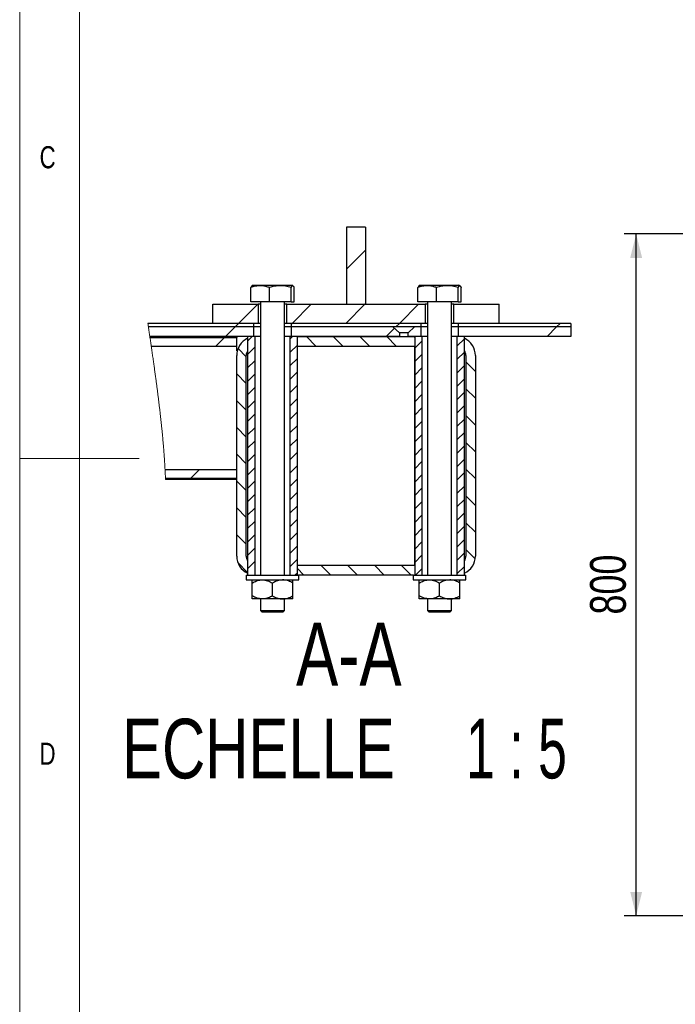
# Model space of a CAD drawing. Header units: millimetres. Extents: x 5 to 415, y 5 to 292.
# Tile 2 of 36: x 5 to 60, y 103 to 185. Entities that reach past the tile are written whole.
import ezdxf

# ---------------------------------------------------------------- set-up
doc = ezdxf.new("R2010")
doc.units = ezdxf.units.MM
for name, color, linetype in [('COTES', 1, 'Continuous'), ('NOTES', 6, 'Continuous'), ('TRAIT-FINS', 9, 'Continuous')]:
    doc.layers.add(name, color=color, linetype=linetype)
doc.layers.add('TRAIT-FORT', color=4, linetype='Continuous', lineweight=25)
doc.styles.add('SLDTEXTSTYLE0', font='TXT', dxfattribs={"width": 0.75})
doc.styles.add('SLDTEXTSTYLE7', font='TXT', dxfattribs={"width": 0.65})
doc.dimstyles.new('SLDDIMSTYLE0', dxfattribs={"dimtxt": 3, "dimasz": 2, "dimexe": 0, "dimexo": 0.0625, "dimgap": 0.75, "dimtad": 1, "dimdec": 0, "dimlfac": 14, "dimrnd": 1e-09, "dimzin": 12, "dimdsep": 46, "dimtxsty": 'SLDTEXTSTYLE0', "dimsah": 1, "dimcen": 0.09, "dimadec": 0, "dimazin": 3, "dimtfac": 1, "dimtdec": 0, "dimtofl": 0, "dimtmove": 0, "dimatfit": 3, "dimfxl": 1, "dimfrac": 2, "dimtolj": 1, "dimtzin": 12, "dimarcsym": 0})

# ---------------------------------------------------------------- blocks, each defined once
blk = doc.blocks.new('_D_1')
at = {"layer": 'COTES', "color": 1, "transparency": 16777216}
for p, q in [((63.327, 167.309), (55.653, 167.309)), ((56.653, 110.166), (56.653, 167.309)), ((69.542, 110.166), (55.653, 110.166))]:
    blk.add_line(p, q, dxfattribs=at)
for points in [[(56.653, 167.309), (56.153, 165.309), (57.153, 165.309)], [(56.653, 110.166), (57.153, 112.166), (56.153, 112.166)]]:
    blk.add_solid(points, dxfattribs=at)
at = {"layer": 'COTES', "color": 1, "transparency": 16777216, "insert": (52.785, 135.413), "char_height": 3, "attachment_point": 1, "rotation": 90, "style": 'SLDTEXTSTYLE0'}
blk.add_mtext('800', dxfattribs=at)
blk = doc.blocks.new('SW_HATCH_0')
at = {"layer": 'TRAIT-FINS', "color": 0}
for p, q in [((7.686, 25.647), (9.286, 27.247)), ((-1.351, 21.1), (0.249, 22.7)), ((3.139, 21.1), (4.739, 22.7)), ((7.63, 21.1), (9.23, 22.7)), ((9.23, 22.7), (9.286, 22.757)), ((12.12, 21.1), (13.72, 22.7)), ((-2.451, 20), (-1.651, 20.8)), ((-1.651, 20.8), (-1.351, 21.1)), ((3.066, 21.026), (3.139, 21.1)), ((11.02, 20), (11.704, 20.684)), ((11.82, 20.8), (12.12, 21.1)), ((24.49, 20), (25.29, 20.8)), ((25.29, 20.8), (25.59, 21.1)), ((-3.262, 19.189), (-2.541, 19.91)), ((-0.598, 19.608), (-0.206, 20)), ((2.964, 19.802), (3.162, 20)), ((5.124, 19.2), (4.324, 20)), ((7.37, 19.2), (6.57, 20)), ((9.615, 19.2), (8.815, 20)), ((11.86, 19.2), (11.06, 20)), ((13.402, 19.902), (13.305, 20)), ((16.964, 19.209), (17.571, 19.816)), ((-0.714, 18.303), (-1.401, 18.99)), ((-0.598, 18.485), (0.009, 19.092)), ((2.964, 18.68), (3.571, 19.286)), ((13.402, 19.015), (14.009, 19.621)), ((2.964, 17.557), (3.571, 18.164)), ((13.402, 17.892), (14.009, 18.499)), ((16.964, 18.087), (17.571, 18.693)), ((-0.598, 17.363), (0.009, 17.969)), ((13.402, 16.77), (14.009, 17.376)), ((16.964, 16.964), (17.571, 17.571)), ((18.486, 17.063), (17.686, 17.863)), ((-0.714, 16.058), (-1.514, 16.858)), ((-0.598, 16.24), (0.009, 16.847)), ((2.964, 16.435), (3.571, 17.041)), ((-0.598, 15.118), (0.009, 15.724)), ((2.964, 15.312), (3.571, 15.919)), ((13.402, 15.647), (14.009, 16.254)), ((16.964, 15.842), (17.571, 16.448)), ((13.402, 14.525), (14.009, 15.131)), ((16.964, 14.719), (17.571, 15.326)), ((18.486, 14.818), (17.686, 15.618)), ((-0.714, 13.813), (-1.514, 14.613)), ((-0.598, 13.995), (0.009, 14.602)), ((2.964, 14.19), (3.571, 14.796)), ((16.964, 13.597), (17.571, 14.203)), ((-0.598, 12.873), (0.009, 13.479)), ((2.964, 13.067), (3.571, 13.673)), ((13.402, 13.402), (14.009, 14.009)), ((18.486, 12.573), (17.686, 13.373)), ((2.964, 11.945), (3.571, 12.551)), ((13.402, 12.28), (14.009, 12.886)), ((16.964, 12.474), (17.571, 13.081)), ((-0.714, 11.568), (-1.514, 12.368)), ((-0.598, 11.75), (0.009, 12.357)), ((13.402, 11.157), (14.009, 11.764)), ((16.964, 11.352), (17.571, 11.958)), ((-0.598, 10.628), (0.009, 11.234)), ((2.964, 10.822), (3.571, 11.428)), ((16.964, 10.229), (17.571, 10.835)), ((18.486, 10.328), (17.686, 11.128)), ((-0.714, 9.323), (-1.514, 10.123)), ((-0.598, 9.505), (0.009, 10.111)), ((2.964, 9.699), (3.571, 10.306)), ((13.402, 10.035), (14.009, 10.641)), ((2.964, 8.577), (3.571, 9.183)), ((13.402, 8.912), (14.009, 9.519)), ((16.964, 9.107), (17.571, 9.713)), ((-5.38, 8.09), (-4.659, 8.811)), ((-0.598, 8.383), (0.009, 8.989)), ((13.402, 7.79), (14.009, 8.396)), ((16.964, 7.984), (17.571, 8.59)), ((18.486, 8.083), (17.686, 8.883)), ((-0.714, 7.077), (-1.514, 7.877)), ((-0.598, 7.26), (0.009, 7.866)), ((2.964, 7.454), (3.571, 8.061)), ((16.964, 6.861), (17.571, 7.468)), ((-0.598, 6.137), (0.009, 6.744)), ((2.964, 6.332), (3.571, 6.938)), ((13.402, 6.667), (14.009, 7.273)), ((18.486, 5.838), (17.686, 6.638)), ((2.964, 5.209), (3.571, 5.816)), ((13.402, 5.545), (14.009, 6.151)), ((16.964, 5.739), (17.571, 6.345)), ((-0.714, 4.832), (-1.514, 5.632)), ((-0.598, 5.015), (0.009, 5.621)), ((13.402, 4.422), (14.009, 5.028)), ((16.964, 4.616), (17.571, 5.223)), ((-0.598, 3.892), (0.009, 4.499)), ((2.964, 4.087), (3.571, 4.693)), ((18.486, 3.593), (17.686, 4.393)), ((-0.714, 2.587), (-1.514, 3.387)), ((-0.598, 2.77), (0.009, 3.376)), ((2.964, 2.964), (3.571, 3.571)), ((13.402, 3.299), (14.009, 3.906)), ((16.964, 3.494), (17.571, 4.1)), ((13.402, 2.177), (14.009, 2.783)), ((16.964, 2.371), (17.571, 2.978)), ((-0.598, 1.647), (0.009, 2.254)), ((2.964, 1.842), (3.571, 2.448)), ((13.402, 1.054), (14.009, 1.661)), ((16.964, 1.249), (17.571, 1.855)), ((18.469, 1.365), (17.686, 2.148)), ((-0.598, 0.226), (-1.413, 1.042)), ((-0.598, 0.525), (0.009, 1.131)), ((2.964, 0.719), (3.571, 1.326)), ((0, 0), (0.009, 0.009)), ((3.368, 0), (3.571, 0.203)), ((4.119, 0), (3.571, 0.548)), ((6.364, 0), (5.564, 0.8)), ((8.609, 0), (7.809, 0.8)), ((10.854, 0), (10.054, 0.8)), ((13.099, 0), (12.299, 0.8)), ((13.47, 0), (14.009, 0.538)), ((16.964, 0.126), (17.571, 0.733))]:
    blk.add_line(p, q, dxfattribs=at)
blk = doc.blocks.new('SW_NOTE_16')
at = {"layer": 'NOTES', "color": 0, "attachment_point": 2}
for s, insert, char_height, style in [('A-A', (6.615, 6.821), 5.2917, 'SLDTEXTSTYLE0'), ('ECHELLE', (-0.955, -1.243), 5, 'SLDTEXTSTYLE0'), ('1 : 5', (20.659, -1.243), 5, 'SLDTEXTSTYLE7')]:
    blk.add_mtext(s, dxfattribs=dict(at, insert=insert, char_height=char_height, style=style))

msp = doc.modelspace()

# ---------------------------------------------------------------- linework, layer by layer
at = {"color": 7, "linetype": 'Continuous', "lineweight": 18}
for p, q in [((5, 292), (5, 5)), ((10, 287), (10, 10)), ((5, 148.5), (15, 148.5))]:
    msp.add_line(p, q, dxfattribs=at)
at = {"color": 7, "linetype": 'Continuous', "lineweight": 18, "flags": 128}
msp.add_lwpolyline([(15.745, 159.816), (15.759, 159.716), (15.773, 159.616), (15.788, 159.516), (15.802, 159.416), (15.817, 159.316), (15.831, 159.216), (15.846, 159.116), (15.86, 159.016), (15.875, 158.916), (15.889, 158.816), (15.904, 158.716), (15.917, 158.626), (15.932, 158.522), (15.947, 158.419), (15.962, 158.316), (15.977, 158.213), (15.992, 158.11), (16.006, 158.008), (16.021, 157.905), (16.035, 157.807), (16.049, 157.71), (16.063, 157.613), (16.077, 157.516), (16.093, 157.408), (16.108, 157.3), (16.124, 157.191), (16.139, 157.083), (16.154, 156.975), (16.17, 156.869), (16.185, 156.763), (16.2, 156.657), (16.214, 156.552), (16.228, 156.457), (16.241, 156.363), (16.254, 156.268), (16.267, 156.174), (16.281, 156.08), (16.294, 155.986), (16.307, 155.892), (16.32, 155.798), (16.333, 155.703), (16.346, 155.609), (16.359, 155.516), (16.372, 155.422), (16.384, 155.328), (16.397, 155.234), (16.41, 155.14), (16.422, 155.047), (16.434, 154.962), (16.445, 154.878), (16.456, 154.794), (16.467, 154.71), (16.478, 154.626), (16.49, 154.542), (16.501, 154.459), (16.512, 154.375), (16.522, 154.291), (16.533, 154.208), (16.544, 154.124), (16.555, 154.041), (16.565, 153.959), (16.576, 153.877), (16.586, 153.795), (16.597, 153.713), (16.607, 153.629), (16.618, 153.546), (16.628, 153.462), (16.638, 153.379), (16.649, 153.295), (16.659, 153.212), (16.669, 153.129), (16.679, 153.045), (16.689, 152.962), (16.699, 152.879), (16.709, 152.796), (16.719, 152.712), (16.729, 152.629), (16.739, 152.546), (16.748, 152.47), (16.756, 152.394), (16.765, 152.318), (16.774, 152.242), (16.783, 152.166), (16.791, 152.09), (16.8, 152.007), (16.81, 151.924), (16.819, 151.841), (16.828, 151.759), (16.837, 151.676), (16.846, 151.595), (16.854, 151.514), (16.863, 151.433), (16.872, 151.352), (16.879, 151.279), (16.887, 151.207), (16.894, 151.135), (16.901, 151.063), (16.909, 150.99), (16.916, 150.918), (16.923, 150.846), (16.93, 150.774), (16.938, 150.702), (16.945, 150.629), (16.951, 150.557), (16.958, 150.485), (16.965, 150.413), (16.972, 150.341), (16.979, 150.269), (16.985, 150.197), (16.992, 150.122), (16.999, 150.046), (17.006, 149.971), (17.012, 149.895), (17.019, 149.82), (17.025, 149.745), (17.031, 149.68), (17.036, 149.616), (17.042, 149.551), (17.047, 149.487), (17.052, 149.423), (17.057, 149.36), (17.063, 149.296), (17.068, 149.233), (17.073, 149.17), (17.078, 149.106), (17.082, 149.041), (17.087, 148.977), (17.092, 148.912), (17.097, 148.848), (17.102, 148.784), (17.106, 148.719), (17.111, 148.655), (17.115, 148.591), (17.12, 148.526), (17.124, 148.462), (17.128, 148.398), (17.133, 148.334), (17.137, 148.269), (17.141, 148.21), (17.144, 148.151), (17.148, 148.093), (17.152, 148.034), (17.155, 147.975), (17.159, 147.916), (17.162, 147.851), (17.166, 147.786), (17.17, 147.722), (17.173, 147.657), (17.177, 147.592), (17.18, 147.527), (17.184, 147.46), (17.187, 147.393), (17.191, 147.325), (17.194, 147.258), (17.197, 147.191), (17.2, 147.124), (17.203, 147.06), (17.206, 146.997), (17.208, 146.933), (17.211, 146.87), (17.214, 146.807), (17.216, 146.761), (17.217, 146.716)], dxfattribs=at)
at = {"layer": 'TRAIT-FORT', "color": 4, "linetype": 'Continuous', "lineweight": 25}
for p, q in [((32.38, 167.878), (32.38, 161.416)), ((33.98, 167.878), (32.38, 167.878)), ((33.98, 167.878), (33.98, 161.416)), ((24.368, 161.616), (24.368, 162.815)), ((24.565, 163.016), (24.465, 162.959)), ((24.565, 163.016), (25.199, 163.016)), ((25.199, 163.016), (27.795, 163.016)), ((25.928, 161.616), (25.928, 162.815)), ((27.74, 161.616), (27.74, 162.815)), ((27.894, 162.959), (27.795, 163.016)), ((27.991, 161.616), (27.991, 162.815)), ((38.368, 161.616), (38.368, 162.815)), ((38.565, 163.016), (38.465, 162.959)), ((38.565, 163.016), (39.199, 163.016)), ((39.199, 163.016), (41.795, 163.016)), ((39.928, 161.616), (39.928, 162.815)), ((41.74, 161.616), (41.74, 162.815)), ((41.894, 162.959), (41.795, 163.016)), ((41.991, 161.616), (41.991, 162.815)), ((21.18, 159.816), (21.18, 161.416)), ((21.18, 161.416), (24.98, 161.416)), ((25.928, 161.616), (24.368, 161.616)), ((24.98, 161.416), (24.98, 159.816)), ((25.18, 161.416), (24.98, 161.416)), ((25.18, 161.616), (25.18, 138.716)), ((27.74, 161.616), (25.928, 161.616)), ((27.18, 138.716), (27.18, 161.616)), ((27.38, 161.416), (27.18, 161.416)), ((27.38, 161.416), (38.98, 161.416)), ((27.38, 159.816), (27.38, 161.416)), ((27.74, 161.616), (27.991, 161.616)), ((32.38, 161.416), (33.98, 161.416)), ((39.928, 161.616), (38.368, 161.616)), ((38.98, 161.416), (38.98, 159.816)), ((39.18, 161.416), (38.98, 161.416)), ((39.18, 161.616), (39.18, 138.716)), ((41.74, 161.616), (39.928, 161.616)), ((41.18, 138.716), (41.18, 161.616)), ((41.38, 161.416), (41.18, 161.416)), ((41.38, 159.816), (41.38, 161.416)), ((41.38, 161.416), (45.18, 161.416)), ((41.74, 161.616), (41.991, 161.616)), ((45.18, 159.816), (45.18, 161.416)), ((24.6, 159.816), (15.745, 159.816)), ((24.6, 159.516), (15.788, 159.516)), ((24.98, 159.816), (21.18, 159.816)), ((24.6, 159.816), (24.6, 159.516)), ((25.18, 159.516), (24.6, 159.516)), ((24.6, 159.516), (24.6, 158.716)), ((24.981, 159.816), (24.98, 159.816)), ((25.18, 159.816), (24.98, 159.816)), ((27.38, 159.816), (27.18, 159.816)), ((27.759, 159.516), (27.18, 159.516)), ((27.38, 159.816), (27.378, 159.816)), ((38.98, 159.816), (27.38, 159.816)), ((27.759, 159.516), (27.759, 159.816)), ((38.6, 159.816), (27.759, 159.816)), ((38.6, 159.516), (27.759, 159.516)), ((27.759, 158.716), (27.759, 159.516)), ((36.275, 159.516), (27.759, 159.516)), ((36.275, 159.516), (36.81, 159.026)), ((37.549, 159.026), (38.084, 159.516)), ((38.6, 159.516), (38.084, 159.516)), ((38.6, 159.816), (38.6, 159.516)), ((39.18, 159.516), (38.6, 159.516)), ((38.6, 159.516), (38.6, 158.716)), ((38.981, 159.816), (38.98, 159.816)), ((39.18, 159.816), (38.98, 159.816)), ((41.38, 159.816), (41.18, 159.816)), ((41.759, 159.516), (41.18, 159.516)), ((41.38, 159.816), (41.378, 159.816)), ((45.18, 159.816), (41.38, 159.816)), ((41.759, 159.516), (41.759, 159.816)), ((51.18, 159.816), (41.759, 159.816)), ((51.18, 159.516), (41.759, 159.516)), ((41.759, 158.716), (41.759, 159.516)), ((51.18, 159.816), (51.18, 159.516)), ((51.18, 159.516), (51.18, 158.716)), ((24.6, 158.716), (15.904, 158.716)), ((15.917, 158.626), (23.18, 158.626)), ((23.18, 158.716), (23.18, 158.626)), ((23.18, 157.905), (23.18, 158.626)), ((24.08, 158.716), (24.08, 158.555)), ((24.095, 158.716), (24.095, 138.716)), ((24.702, 158.716), (24.095, 158.716)), ((24.095, 158.562), (24.095, 157.531)), ((24.702, 158.716), (24.702, 138.716)), ((25.18, 158.716), (24.702, 158.716)), ((27.657, 158.716), (27.18, 158.716)), ((27.657, 138.716), (27.657, 158.716)), ((28.264, 158.716), (27.657, 158.716)), ((36.81, 158.716), (27.759, 158.716)), ((28.264, 157.916), (28.264, 158.716)), ((28.264, 158.716), (38.095, 158.716)), ((28.264, 138.716), (28.264, 158.716)), ((37.55, 159.026), (36.807, 159.026)), ((36.81, 159.026), (36.81, 158.716)), ((37.549, 158.716), (37.549, 159.026)), ((38.6, 158.716), (37.549, 158.716)), ((38.095, 158.716), (38.095, 138.716)), ((38.702, 158.716), (38.095, 158.716)), ((38.095, 158.716), (38.095, 157.916)), ((38.702, 158.716), (38.702, 138.716)), ((39.18, 158.716), (38.702, 158.716)), ((41.657, 158.716), (41.18, 158.716)), ((41.657, 138.716), (41.657, 158.716)), ((42.264, 158.716), (41.657, 158.716)), ((51.18, 158.716), (41.759, 158.716)), ((42.264, 138.716), (42.264, 158.716)), ((42.264, 157.531), (42.264, 158.562)), ((42.28, 158.555), (42.28, 158.716)), ((16.021, 157.905), (23.18, 157.905)), ((23.18, 157.516), (23.18, 157.905)), ((28.264, 157.916), (38.095, 157.916)), ((28.28, 139.516), (28.28, 157.916)), ((38.08, 157.916), (38.08, 139.516)), ((23.18, 140.316), (23.18, 157.116)), ((23.98, 140.316), (23.98, 157.116)), ((24.08, 157.503), (24.08, 139.929)), ((42.28, 139.929), (42.28, 157.503)), ((42.38, 157.116), (42.38, 140.316)), ((43.18, 157.116), (43.18, 140.316)), ((23.18, 147.527), (17.18, 147.527)), ((23.18, 146.807), (23.18, 147.527)), ((23.18, 146.807), (17.214, 146.807)), ((23.18, 146.716), (17.217, 146.716)), ((24.095, 139.902), (24.095, 138.87)), ((28.264, 138.716), (28.264, 139.516)), ((38.095, 139.516), (28.264, 139.516)), ((38.095, 139.516), (38.095, 138.716)), ((42.264, 138.87), (42.264, 139.902)), ((23.98, 138.716), (23.98, 138.316)), ((23.98, 138.716), (26.18, 138.716)), ((24.08, 138.877), (24.08, 138.716)), ((26.18, 138.716), (28.365, 138.716)), ((37.995, 138.716), (28.365, 138.716)), ((28.38, 138.316), (28.38, 138.716)), ((37.98, 138.716), (37.98, 138.316)), ((37.995, 138.716), (40.18, 138.716)), ((40.18, 138.716), (42.38, 138.716)), ((42.28, 138.716), (42.28, 138.877)), ((42.38, 138.316), (42.38, 138.716)), ((23.98, 138.316), (26.18, 138.316)), ((24.48, 138.053), (24.48, 138.316)), ((24.48, 136.979), (24.48, 138.053)), ((26.18, 138.316), (28.38, 138.316)), ((26.18, 136.979), (26.18, 138.053)), ((27.88, 138.053), (27.88, 138.316)), ((27.88, 136.979), (27.88, 138.053)), ((37.98, 138.316), (40.18, 138.316)), ((38.48, 138.053), (38.48, 138.316)), ((38.48, 136.979), (38.48, 138.053)), ((40.18, 138.316), (42.38, 138.316)), ((40.18, 136.979), (40.18, 138.053)), ((41.88, 138.053), (41.88, 138.316)), ((41.88, 136.979), (41.88, 138.053)), ((24.48, 136.716), (24.48, 136.979)), ((25.33, 136.716), (24.48, 136.716)), ((25.18, 136.716), (25.18, 135.756)), ((27.03, 136.716), (25.33, 136.716)), ((27.88, 136.716), (27.03, 136.716)), ((27.18, 135.756), (27.18, 136.716)), ((27.88, 136.716), (27.88, 136.979)), ((38.48, 136.716), (38.48, 136.979)), ((39.33, 136.716), (38.48, 136.716)), ((39.18, 136.716), (39.18, 135.756)), ((41.03, 136.716), (39.33, 136.716)), ((41.88, 136.716), (41.03, 136.716)), ((41.18, 135.756), (41.18, 136.716)), ((41.88, 136.716), (41.88, 136.979)), ((25.18, 135.756), (25.32, 135.616)), ((25.18, 135.756), (25.573, 135.756)), ((25.658, 135.616), (25.32, 135.616)), ((25.573, 135.756), (27.18, 135.756)), ((27.04, 135.616), (25.658, 135.616)), ((27.04, 135.616), (27.18, 135.756)), ((39.18, 135.756), (39.32, 135.616)), ((39.18, 135.756), (39.573, 135.756)), ((39.658, 135.616), (39.32, 135.616)), ((39.573, 135.756), (41.18, 135.756)), ((41.04, 135.616), (39.658, 135.616)), ((41.04, 135.616), (41.18, 135.756))]:
    msp.add_line(p, q, dxfattribs=at)
for centre, radius, start, end in [((24.78, 157.116), 1.6, 115.31715, 179.99971), ((41.58, 157.116), 1.6, 0.00029, 64.68285), ((24.779, 157.116), 0.8, 148.78535, 180.0013), ((41.58, 157.116), 0.8, 359.9987, 31.21465), ((24.78, 140.316), 1.6, 180.00029, 244.68285), ((24.78, 140.316), 0.8, 179.99911, 211.21381), ((41.58, 140.316), 1.6, 295.31715, 359.99971), ((41.58, 140.316), 0.8, 328.78619, 0.00089)]:
    msp.add_arc(centre, radius, start, end, dxfattribs=at)
for points, knots in [([(25.928, 162.815), (25.83, 162.848), (25.635, 162.913), (25.3, 162.972), (24.923, 162.968), (24.603, 162.897), (24.42, 162.833), (24.368, 162.815)], [0, 0, 0, 0, 0.193526, 0.386831, 0.636743, 0.895491, 1, 1, 1, 1]), ([(24.465, 162.958), (24.464, 162.958), (24.454, 162.953), (24.437, 162.935), (24.413, 162.905), (24.39, 162.864), (24.376, 162.832), (24.368, 162.815)], [0, 0, 0, 0, 0.022586, 0.195913, 0.410281, 0.677463, 1, 1, 1, 1]), ([(27.74, 162.815), (27.583, 162.859), (27.266, 162.947), (26.793, 162.98), (26.342, 162.932), (26.067, 162.854), (25.928, 162.815)], [0, 0, 0, 0, 0.265061, 0.534848, 0.764873, 1, 1, 1, 1]), ([(27.74, 162.815), (27.753, 162.844), (27.777, 162.893), (27.818, 162.953), (27.868, 162.972), (27.9, 162.957), (27.923, 162.935), (27.946, 162.904), (27.969, 162.864), (27.984, 162.832), (27.991, 162.815)], [0, 0, 0, 0, 0.233781, 0.403692, 0.520038, 0.580757, 0.655103, 0.747035, 0.861653, 1, 1, 1, 1]), ([(39.928, 162.815), (39.83, 162.848), (39.635, 162.913), (39.3, 162.972), (38.923, 162.968), (38.603, 162.897), (38.42, 162.833), (38.368, 162.815)], [0, 0, 0, 0, 0.193526, 0.386831, 0.636743, 0.895491, 1, 1, 1, 1]), ([(38.465, 162.958), (38.464, 162.958), (38.454, 162.953), (38.437, 162.935), (38.413, 162.905), (38.39, 162.864), (38.376, 162.832), (38.368, 162.815)], [0, 0, 0, 0, 0.022586, 0.195913, 0.410281, 0.677463, 1, 1, 1, 1]), ([(41.74, 162.815), (41.583, 162.859), (41.266, 162.947), (40.793, 162.98), (40.342, 162.932), (40.067, 162.854), (39.928, 162.815)], [0, 0, 0, 0, 0.265061, 0.534848, 0.764873, 1, 1, 1, 1]), ([(41.74, 162.815), (41.753, 162.844), (41.777, 162.893), (41.818, 162.953), (41.868, 162.972), (41.9, 162.957), (41.923, 162.935), (41.946, 162.904), (41.969, 162.864), (41.984, 162.832), (41.991, 162.815)], [0, 0, 0, 0, 0.2337808, 0.4036908, 0.5200368, 0.5807555, 0.6551009, 0.7470505, 0.8616534, 1, 1, 1, 1]), ([(24.48, 138.053), (24.595, 138.114), (24.829, 138.238), (25.125, 138.311), (25.294, 138.315), (25.33, 138.316)], [0, 0, 0, 0, 0.436996, 0.881105, 1, 1, 1, 1]), ([(25.33, 138.316), (25.404, 138.312), (25.554, 138.305), (25.771, 138.246), (25.982, 138.162), (26.113, 138.09), (26.18, 138.053)], [0, 0, 0, 0, 0.246484, 0.499777, 0.747493, 1, 1, 1, 1]), ([(27.03, 138.316), (26.879, 138.3), (26.579, 138.269), (26.313, 138.125), (26.18, 138.053)], [0, 0, 0, 0, 0.499278, 1, 1, 1, 1]), ([(27.88, 138.053), (27.822, 138.085), (27.707, 138.148), (27.525, 138.226), (27.335, 138.284), (27.168, 138.313), (27.065, 138.315), (27.03, 138.316)], [0, 0, 0, 0, 0.218735, 0.436766, 0.658364, 0.881261, 1, 1, 1, 1]), ([(38.48, 138.053), (38.595, 138.114), (38.829, 138.238), (39.125, 138.311), (39.294, 138.315), (39.33, 138.316)], [0, 0, 0, 0, 0.436996, 0.881105, 1, 1, 1, 1]), ([(39.33, 138.316), (39.404, 138.312), (39.554, 138.305), (39.771, 138.246), (39.982, 138.162), (40.113, 138.09), (40.18, 138.053)], [0, 0, 0, 0, 0.2464843, 0.499777, 0.7474929, 1, 1, 1, 1]), ([(41.03, 138.316), (40.879, 138.3), (40.579, 138.269), (40.313, 138.125), (40.18, 138.053)], [0, 0, 0, 0, 0.499272, 1, 1, 1, 1]), ([(41.88, 138.053), (41.822, 138.085), (41.707, 138.148), (41.525, 138.226), (41.335, 138.284), (41.168, 138.313), (41.065, 138.315), (41.03, 138.316)], [0, 0, 0, 0, 0.218726, 0.436772, 0.658373, 0.881273, 1, 1, 1, 1]), ([(25.33, 136.716), (25.179, 136.732), (24.879, 136.763), (24.613, 136.907), (24.48, 136.979)], [0, 0, 0, 0, 0.499279, 1, 1, 1, 1]), ([(26.18, 136.979), (26.122, 136.947), (26.007, 136.884), (25.825, 136.806), (25.635, 136.748), (25.468, 136.72), (25.365, 136.717), (25.33, 136.716)], [0, 0, 0, 0, 0.2187288, 0.4367744, 0.6583605, 0.8812728, 1, 1, 1, 1]), ([(26.18, 136.979), (26.295, 136.918), (26.529, 136.794), (26.825, 136.721), (26.994, 136.717), (27.03, 136.716)], [0, 0, 0, 0, 0.436998, 0.881105, 1, 1, 1, 1]), ([(27.03, 136.716), (27.104, 136.72), (27.254, 136.727), (27.471, 136.786), (27.682, 136.87), (27.813, 136.943), (27.88, 136.979)], [0, 0, 0, 0, 0.246481, 0.499784, 0.747485, 1, 1, 1, 1]), ([(39.33, 136.716), (39.179, 136.732), (38.879, 136.763), (38.613, 136.907), (38.48, 136.979)], [0, 0, 0, 0, 0.499279, 1, 1, 1, 1]), ([(40.18, 136.979), (40.122, 136.947), (40.007, 136.884), (39.825, 136.806), (39.635, 136.748), (39.468, 136.72), (39.365, 136.717), (39.33, 136.716)], [0, 0, 0, 0, 0.218729, 0.436774, 0.658361, 0.881273, 1, 1, 1, 1]), ([(40.18, 136.979), (40.295, 136.918), (40.529, 136.794), (40.825, 136.721), (40.994, 136.717), (41.03, 136.716)], [0, 0, 0, 0, 0.4369921, 0.8810931, 1, 1, 1, 1]), ([(41.03, 136.716), (41.104, 136.72), (41.254, 136.727), (41.471, 136.786), (41.682, 136.87), (41.813, 136.943), (41.88, 136.979)], [0, 0, 0, 0, 0.2464709, 0.4997779, 0.7474813, 1, 1, 1, 1])]:
    msp.add_open_spline(points, degree=3, knots=knots, dxfattribs=at)

# ---------------------------------------------------------------- block references
at = {"layer": 'NOTES', "color": 211}
msp.add_blockref('SW_NOTE_16', (25.962, 127.918), dxfattribs=at)
at = {"layer": 'TRAIT-FINS', "color": 9}
msp.add_blockref('SW_HATCH_0', (24.693, 138.716), dxfattribs=at)

# ---------------------------------------------------------------- texts
at = {"layer": 'NOTES', "color": 211, "char_height": 1.852, "attachment_point": 1, "style": 'SLDTEXTSTYLE0'}
for s, insert in [('C', (6.667, 174.668)), ('D', (6.667, 124.668))]:
    msp.add_mtext(s, dxfattribs=dict(at, insert=insert))

# ---------------------------------------------------------------- dimensions: what is measured, and where the dimension line sits
at = {"layer": 'COTES', "color": 1}
dim = msp.add_linear_dim(base=(56.653, 167.309), p1=(70.542, 110.166), p2=(64.327, 167.309), angle=90, dimstyle='SLDDIMSTYLE0', dxfattribs=at)
dim.commit()
dim.dimension.update_dxf_attribs({"geometry": '_D_1', "text_midpoint": (56.653, 138.738), "dimtype": 160})

doc.saveas('drawing.dxf')
